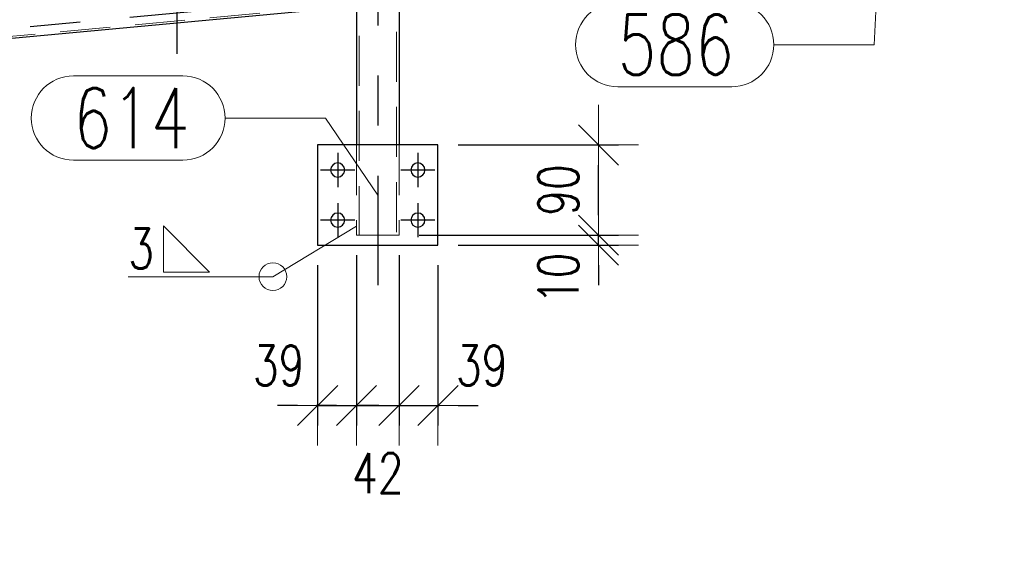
# Model space of a CAD drawing. Header units: millimetres. Extents: x -851 to 2, y 9346 to 10016.
# Tile 234 of 256: x -752 to -703, y 9789 to 9815. Entities that reach past the tile are written whole.
import ezdxf

# ---------------------------------------------------------------- set-up
doc = ezdxf.new("R2010")
doc.units = ezdxf.units.MM
doc.header["$LTSCALE"] = 10
doc.linetypes.add('HIDDEN', pattern=[0.375, 0.25, -0.125])
doc.linetypes.add('MITTE', pattern=[2, 1.25, -0.25, 0.25, -0.25])
doc.layers.get('Defpoints').update_dxf_attribs({"color": 1})
for name, color, linetype, lineweight in [('PS_DIM', 4, 'Continuous', 13), ('PS_Hidden', 2, 'HIDDEN', 9), ('PS_Pos', 1, 'Continuous', 15), ('PS_Shape', 161, 'Continuous', 30), ('PS_SOLID', 7, 'Continuous', 30), ('PS_Weld', 1, 'Continuous', 9)]:
    doc.layers.add(name, color=color, linetype=linetype, lineweight=lineweight)
doc.layers.add('PS_Mid', color=5, linetype='MITTE')
doc.styles.add('simplex', font='simplex.shx', dxfattribs={"width": 0.75})
doc.dimstyles.new('1_20_PRZ', dxfattribs={"dimtxt": 2, "dimasz": 1, "dimexe": 2, "dimexo": 5, "dimgap": 1, "dimtad": 1, "dimdec": 0, "dimlfac": 20, "dimtxsty": 'simplex', "dimblk": 'dimznak', "dimcen": 2, "dimse1": 1, "dimse2": 1, "dimclrd": 256, "dimclrt": 4, "dimadec": 1, "dimazin": 0, "dimtfac": 1, "dimtdec": 0, "dimtix": 1, "dimtmove": 2, "dimatfit": 3, "dimldrblk": 'dim-grot', "dimfxl": 1, "dimarcsym": 0})
doc.dimstyles.new('1_20_SC', dxfattribs={"dimtxt": 2, "dimasz": 1, "dimexe": 1, "dimexo": 1, "dimgap": 1, "dimtad": 1, "dimdec": 0, "dimlfac": 20, "dimtxsty": 'simplex', "dimblk": 'dimznak', "dimcen": 2, "dimclrd": 256, "dimclre": 256, "dimclrt": 4, "dimadec": 1, "dimazin": 0, "dimtfac": 1, "dimtdec": 0, "dimtix": 1, "dimtmove": 2, "dimatfit": 3, "dimldrblk": 'dim-grot', "dimfxl": 1, "dimarcsym": 0})

# ---------------------------------------------------------------- blocks, each defined once
blk = doc.blocks.new('dimznak')
at = {"color": 0}
for points in [[(0, 2), (0, -2)], [(-2, 0), (2, 0)]]:
    blk.add_lwpolyline(points, dxfattribs=at)
at = {"color": 2}
blk.add_lwpolyline([(1, 1), (-1, -1)], dxfattribs=at)
blk = doc.blocks.new('*D62')
at = {"layer": 'Defpoints', "color": 0, "transparency": 16777216}
for p in [(-734.928, 9804.617), (-736.868, 9804.117), (-734.928, 9796.117)]:
    blk.add_point(p, dxfattribs=at)
at = {"layer": 'PS_DIM', "lineweight": -2, "transparency": 16777216}
for p, q in [((-734.928, 9803.617), (-734.928, 9795.117)), ((-736.868, 9803.117), (-736.868, 9795.117)), ((-737.868, 9796.117), (-738.868, 9796.117)), ((-736.868, 9796.117), (-734.928, 9796.117)), ((-733.928, 9796.117), (-732.928, 9796.117))]:
    blk.add_line(p, q, dxfattribs=at)
blk.add_blockref('dimznak', (-736.868, 9796.117), dxfattribs=at)
at = {"layer": 'PS_DIM', "lineweight": -2, "transparency": 16777216, "rotation": 180}
blk.add_blockref('dimznak', (-734.928, 9796.117), dxfattribs=at)
at = {"layer": 'PS_DIM', "color": 4, "transparency": 16777216, "insert": (-738.812, 9798.117), "char_height": 2, "attachment_point": 5, "style": 'simplex'}
blk.add_mtext('39', dxfattribs=at)
blk = doc.blocks.new('dim-grot')
blk.add_hatch(color=256).paths.add_polyline_path([(0, 0), (-2, 0.5), (-2, -0.5)])
blk.add_lwpolyline([(0, 0), (-2, 0.5), (-2, -0.5), (0, 0)])
blk = doc.blocks.new('*D63')
at = {"layer": 'Defpoints', "color": 0, "transparency": 16777216}
for p in [(-734.928, 9804.617), (-732.808, 9804.617), (-732.808, 9796.117)]:
    blk.add_point(p, dxfattribs=at)
at = {"layer": 'PS_DIM', "lineweight": -2, "transparency": 16777216}
for p, q in [((-734.928, 9803.617), (-734.928, 9795.117)), ((-732.808, 9803.617), (-732.808, 9795.117)), ((-735.928, 9796.117), (-736.928, 9796.117)), ((-734.928, 9796.117), (-732.808, 9796.117)), ((-731.808, 9796.117), (-730.808, 9796.117))]:
    blk.add_line(p, q, dxfattribs=at)
blk.add_blockref('dimznak', (-734.928, 9796.117), dxfattribs=at)
at = {"layer": 'PS_DIM', "lineweight": -2, "transparency": 16777216, "rotation": 180}
blk.add_blockref('dimznak', (-732.808, 9796.117), dxfattribs=at)
at = {"layer": 'PS_DIM', "color": 4, "transparency": 16777216, "insert": (-733.868, 9792.74), "char_height": 2, "attachment_point": 5, "style": 'simplex'}
blk.add_mtext('42', dxfattribs=at)
blk = doc.blocks.new('*D64')
at = {"layer": 'Defpoints', "color": 0, "transparency": 16777216}
for p in [(-732.808, 9804.617), (-730.868, 9804.117), (-730.868, 9796.117)]:
    blk.add_point(p, dxfattribs=at)
at = {"layer": 'PS_DIM', "lineweight": -2, "transparency": 16777216}
for p, q in [((-732.808, 9803.617), (-732.808, 9795.117)), ((-730.868, 9803.117), (-730.868, 9795.117)), ((-733.808, 9796.117), (-734.808, 9796.117)), ((-732.808, 9796.117), (-730.868, 9796.117)), ((-729.868, 9796.117), (-728.868, 9796.117))]:
    blk.add_line(p, q, dxfattribs=at)
blk.add_blockref('dimznak', (-732.808, 9796.117), dxfattribs=at)
at = {"layer": 'PS_DIM', "lineweight": -2, "transparency": 16777216, "rotation": 180}
blk.add_blockref('dimznak', (-730.868, 9796.117), dxfattribs=at)
at = {"layer": 'PS_DIM', "color": 4, "transparency": 16777216, "insert": (-728.686, 9798.117), "char_height": 2, "attachment_point": 5, "style": 'simplex'}
blk.add_mtext('39', dxfattribs=at)
blk = doc.blocks.new('*D65')
at = {"layer": 'Defpoints', "color": 0, "transparency": 16777216}
for p in [(-732.808, 9804.617), (-722.868, 9804.617), (-730.868, 9804.117)]:
    blk.add_point(p, dxfattribs=at)
at = {"layer": 'PS_DIM', "lineweight": -2, "transparency": 16777216}
for p, q in [((-722.868, 9805.617), (-722.868, 9806.617)), ((-731.808, 9804.617), (-721.868, 9804.617)), ((-722.868, 9804.117), (-722.868, 9804.617)), ((-729.868, 9804.117), (-721.868, 9804.117)), ((-722.868, 9803.117), (-722.868, 9802.117))]:
    blk.add_line(p, q, dxfattribs=at)
for p, rotation in [((-722.868, 9804.617), 270), ((-722.868, 9804.117), 90)]:
    blk.add_blockref('dimznak', p, dxfattribs=dict(at, rotation=rotation))
at = {"layer": 'PS_DIM', "color": 4, "transparency": 16777216, "insert": (-724.868, 9802.461), "char_height": 2, "attachment_point": 5, "rotation": 90, "style": 'simplex'}
blk.add_mtext('10', dxfattribs=at)
blk = doc.blocks.new('*D66')
at = {"layer": 'Defpoints', "color": 0, "transparency": 16777216}
for p in [(-730.868, 9809.117), (-722.868, 9809.117), (-732.808, 9804.617)]:
    blk.add_point(p, dxfattribs=at)
at = {"layer": 'PS_DIM', "lineweight": -2, "transparency": 16777216}
for p, q in [((-729.868, 9809.117), (-721.868, 9809.117)), ((-722.868, 9805.617), (-722.868, 9808.117)), ((-731.808, 9804.617), (-721.868, 9804.617))]:
    blk.add_line(p, q, dxfattribs=at)
for p, rotation in [((-722.868, 9809.117), 90), ((-722.868, 9804.617), 270)]:
    blk.add_blockref('dimznak', p, dxfattribs=dict(at, rotation=rotation))
at = {"layer": 'PS_DIM', "color": 4, "transparency": 16777216, "insert": (-724.868, 9806.867), "char_height": 2, "attachment_point": 5, "rotation": 90, "style": 'simplex'}
blk.add_mtext('90', dxfattribs=at)
blk = doc.blocks.new('*D90')
at = {"layer": 'Defpoints', "color": 0, "transparency": 16777216}
for p in [(-482.808, 9827.981), (-784.928, 9800.131), (-482.808, 9783.852)]:
    blk.add_point(p, dxfattribs=at)
at = {"layer": 'PS_DIM', "lineweight": -2, "transparency": 16777216}
blk.add_line((-783.928, 9783.852), (-483.808, 9783.852), dxfattribs=at)
at = {"layer": 'PS_DIM', "lineweight": -2, "transparency": 16777216, "rotation": 180}
blk.add_blockref('dimznak', (-784.928, 9783.852), dxfattribs=at)
at = {"layer": 'PS_DIM', "lineweight": -2, "transparency": 16777216}
blk.add_blockref('dimznak', (-482.808, 9783.852), dxfattribs=at)
at = {"layer": 'PS_DIM', "color": 4, "transparency": 16777216, "insert": (-633.868, 9785.852), "char_height": 2, "attachment_point": 5, "style": 'simplex'}
blk.add_mtext('6042', dxfattribs=at)
blk = doc.blocks.new('*D96')
at = {"layer": 'Defpoints', "color": 0, "transparency": 16777216}
for p in [(-482.808, 9827.481), (-782.868, 9799.631), (-473.473, 9799.631)]:
    blk.add_point(p, dxfattribs=at)
at = {"layer": 'PS_DIM', "lineweight": -2, "transparency": 16777216}
blk.add_line((-473.473, 9826.481), (-473.473, 9800.631), dxfattribs=at)
for p, rotation in [((-473.473, 9827.481), 90), ((-473.473, 9799.631), 270)]:
    blk.add_blockref('dimznak', p, dxfattribs=dict(at, rotation=rotation))
at = {"layer": 'PS_DIM', "color": 4, "transparency": 16777216, "insert": (-475.473, 9813.556), "char_height": 2, "attachment_point": 5, "rotation": 90, "style": 'simplex'}
blk.add_mtext('557', dxfattribs=at)
blk = doc.blocks.new('*D97')
at = {"layer": 'Defpoints', "color": 0, "transparency": 16777216}
for p in [(-486.59, 9889.257), (-467.547, 9889.257), (-784.868, 9799.631)]:
    blk.add_point(p, dxfattribs=at)
at = {"layer": 'PS_DIM', "lineweight": -2, "transparency": 16777216}
blk.add_line((-467.547, 9800.631), (-467.547, 9888.257), dxfattribs=at)
for p, rotation in [((-467.547, 9889.257), 90), ((-467.547, 9799.631), 270)]:
    blk.add_blockref('dimznak', p, dxfattribs=dict(at, rotation=rotation))
at = {"layer": 'PS_DIM', "color": 4, "transparency": 16777216, "insert": (-469.547, 9844.444), "char_height": 2, "attachment_point": 5, "rotation": 90, "style": 'simplex'}
blk.add_mtext('1793', dxfattribs=at)
blk = doc.blocks.new('*X475')
at = {"layer": 'PS_Hidden', "color": 2, "linetype": 'HIDDEN'}
for p, q in [((-734.798, 9863.319), (-734.798, 9804.617)), ((-732.938, 9863.517), (-732.938, 9804.617)), ((-783.308, 9811.627), (-734.428, 9816.195)), ((-734.928, 9809.117), (-734.928, 9804.617)), ((-732.808, 9809.117), (-732.808, 9804.617)), ((-732.808, 9804.617), (-734.928, 9804.617))]:
    blk.add_line(p, q, dxfattribs=at)
at = {"layer": 'PS_Mid', "color": 5, "linetype": 'MITTE'}
for p, q in [((-733.868, 9867.583), (-733.868, 9802.117)), ((-743.868, 9813.67), (-743.868, 9866.342)), ((-786.052, 9811.772), (-731.684, 9816.854)), ((-735.868, 9808.717), (-735.868, 9807.017)), ((-731.868, 9808.717), (-731.868, 9807.017)), ((-735.018, 9807.867), (-736.718, 9807.867)), ((-731.018, 9807.867), (-732.718, 9807.867)), ((-735.868, 9806.217), (-735.868, 9804.517)), ((-731.868, 9806.217), (-731.868, 9804.517)), ((-735.018, 9805.367), (-736.718, 9805.367)), ((-731.018, 9805.367), (-732.718, 9805.367))]:
    blk.add_line(p, q, dxfattribs=at)
at = {"layer": 'PS_SOLID', "color": 7, "linetype": 'Continuous'}
for p, q in [((-783.517, 9811.507), (-734.22, 9816.114)), ((-732.808, 9816.246), (-732.808, 9809.117)), ((-734.928, 9816.048), (-734.928, 9809.117)), ((-736.868, 9809.117), (-736.868, 9804.117)), ((-730.868, 9809.117), (-736.868, 9809.117)), ((-730.868, 9804.117), (-730.868, 9809.117)), ((-736.868, 9804.117), (-730.868, 9804.117))]:
    blk.add_line(p, q, dxfattribs=at)
at = {"layer": 'PS_SOLID', "color": 7, "extrusion": (0, 0, -1)}
for centre in [(735.868, 9807.867), (731.868, 9807.867), (735.868, 9805.367), (731.868, 9805.367)]:
    blk.add_circle(centre, 0.35, dxfattribs=at)
blk = doc.blocks.new('*X534')
at = {"color": 1}
for p, q in [((-708.872, 9818.986), (-709.123, 9814.122)), ((-721.902, 9816.222), (-716.223, 9816.222)), ((-714.123, 9814.122), (-709.123, 9814.122)), ((-721.902, 9812.022), (-716.223, 9812.022))]:
    blk.add_line(p, q, dxfattribs=at)
for centre, start, end in [((-721.902, 9814.122), 90, 270), ((-716.223, 9814.122), 270, 90)]:
    blk.add_arc(centre, 2.1, start, end, dxfattribs=at)
at = {"color": 30, "style": 'simplex', "width": 0.75}
blk.add_text('586', height=3, dxfattribs=at).set_placement((-721.902, 9812.622))
blk = doc.blocks.new('*X536')
at = {"color": 1}
for p, q in [((-749.046, 9812.559), (-743.582, 9812.559)), ((-741.482, 9810.459), (-736.482, 9810.459)), ((-733.868, 9806.617), (-736.482, 9810.459)), ((-749.046, 9808.359), (-743.582, 9808.359))]:
    blk.add_line(p, q, dxfattribs=at)
for centre, start, end in [((-749.046, 9810.459), 90, 270), ((-743.582, 9810.459), 270, 90)]:
    blk.add_arc(centre, 2.1, start, end, dxfattribs=at)
at = {"color": 30, "style": 'simplex', "width": 0.75}
blk.add_text('614', height=3, dxfattribs=at).set_placement((-749.046, 9808.959))
blk = doc.blocks.new('*X1521')
at = {"color": 3}
for p, q in [((-742.253, 9802.774), (-744.553, 9805.074)), ((-744.553, 9805.074), (-744.553, 9802.774)), ((-744.553, 9802.774), (-742.253, 9802.774))]:
    blk.add_line(p, q, dxfattribs=at)
at = {"color": 9}
for p in [(-734.928, 9805.058), (-746.308, 9802.544)]:
    blk.add_line(p, (-739.098, 9802.544), dxfattribs=at)
blk.add_circle((-739.098, 9802.544), 0.69, dxfattribs=at)
at = {"color": 2, "style": 'simplex', "width": 0.75}
blk.add_text('3', height=2, dxfattribs=at).set_placement((-746.308, 9802.944))

msp = doc.modelspace()

# ---------------------------------------------------------------- block references
at = {"layer": 'PS_Pos'}
for name in ['*X534', '*X536']:
    msp.add_blockref(name, (0, 0), dxfattribs=at)
at = {"layer": 'PS_Shape', "color": 31}
msp.add_blockref('*X475', (0, 0), dxfattribs=at)
at = {"layer": 'PS_Weld'}
msp.add_blockref('*X1521', (0, 0), dxfattribs=at)

# ---------------------------------------------------------------- dimensions: what is measured, and where the dimension line sits
at = {"layer": 'PS_DIM'}
for base, p1, p2, dimstyle, picture, middle in [((-467.547, 9889.257), (-784.868, 9799.631), (-486.59, 9889.257), '1_20_PRZ', '*D97', (-469.547, 9844.444)), ((-473.473, 9799.631), (-482.808, 9827.481), (-782.868, 9799.631), '1_20_PRZ', '*D96', (-475.473, 9813.556)), ((-722.868, 9809.117), (-732.808, 9804.617), (-730.868, 9809.117), '1_20_SC', '*D66', (-724.868, 9806.867))]:
    dim = msp.add_linear_dim(base=base, p1=p1, p2=p2, angle=90, dimstyle=dimstyle, dxfattribs=at)
    dim.commit()
    dim.dimension.update_dxf_attribs({"geometry": picture, "text_midpoint": middle})
dim = msp.add_linear_dim(base=(-482.808, 9783.852), p1=(-784.928, 9800.131), p2=(-482.808, 9827.981), dimstyle='1_20_PRZ', dxfattribs=at)
dim.commit()
dim.dimension.update_dxf_attribs({"geometry": '*D90', "text_midpoint": (-633.868, 9785.852)})
dim = msp.add_linear_dim(base=(-722.868, 9804.617), p1=(-730.868, 9804.117), p2=(-732.808, 9804.617), angle=90, dimstyle='1_20_SC', dxfattribs=at)
dim.commit()
dim.dimension.update_dxf_attribs({"geometry": '*D65', "text_midpoint": (-724.868, 9802.461), "dimtype": 128})
for base, p1, p2, picture, middle in [((-734.928, 9796.117), (-736.868, 9804.117), (-734.928, 9804.617), '*D62', (-738.812, 9798.117)), ((-732.808, 9796.117), (-734.928, 9804.617), (-732.808, 9804.617), '*D63', (-733.868, 9792.74)), ((-730.868, 9796.117), (-732.808, 9804.617), (-730.868, 9804.117), '*D64', (-728.686, 9798.117))]:
    dim = msp.add_linear_dim(base=base, p1=p1, p2=p2, dimstyle='1_20_SC', dxfattribs=at)
    dim.commit()
    dim.dimension.update_dxf_attribs({"geometry": picture, "text_midpoint": middle, "dimtype": 128})

doc.saveas('drawing.dxf')
